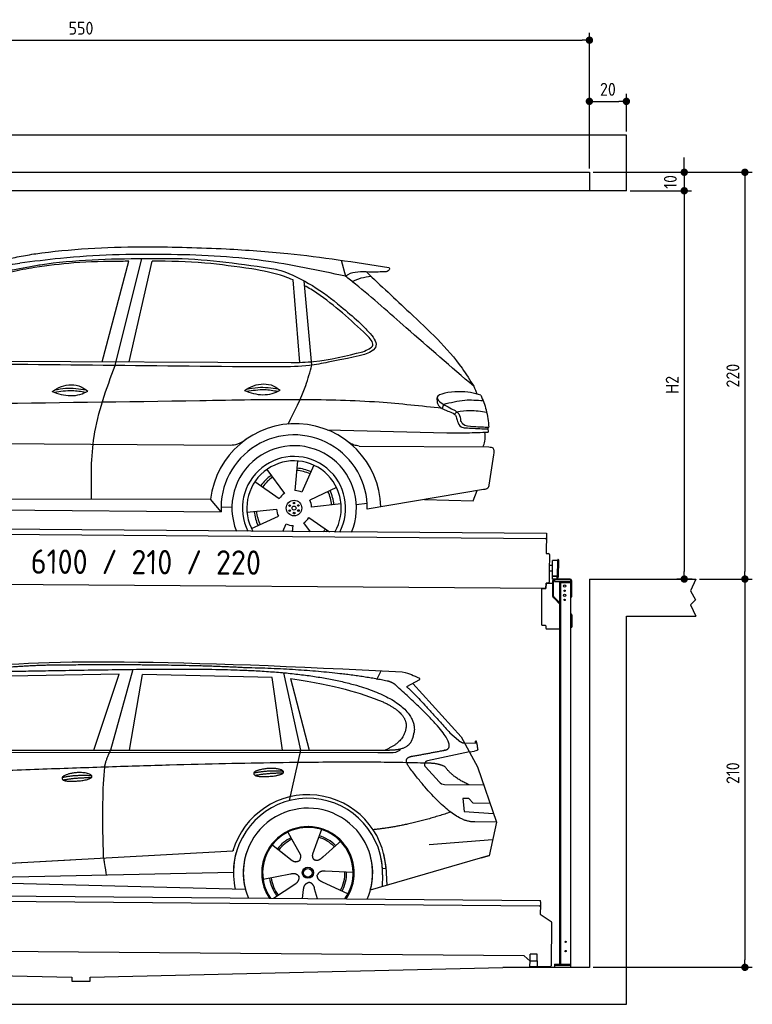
# Model space of a CAD drawing. Header units: millimetres. Extents: x -404 to 6581, y 0 to 5325.
# Tile 2 of 2: x 2618 to 6581, y 0 to 5325. Entities that reach past the tile are written whole.
import ezdxf

# ---------------------------------------------------------------- set-up
doc = ezdxf.new("R2010")
doc.units = ezdxf.units.MM
doc.layers.add('4', color=3, linetype='Continuous')
for name, color, linetype, lineweight in [('car', 10, 'Continuous', 25), ('Freiraum', 7, 'Continuous', 25), ('Gebäude', 7, 'Continuous', 25), ('Logo', 7, 'Continuous', 25), ('Plattform', 7, 'Continuous', 25), ('Ständer vorne', 7, 'Continuous', 25)]:
    doc.layers.add(name, color=color, linetype=linetype, lineweight=lineweight)
doc.styles.get("Standard").update_dxf_attribs({"font": 'ISOCP.SHX'})
doc.dimstyles.new('GEN-ISO', dxfattribs={"dimscale": 20, "dimtxt": 3.5, "dimasz": 2, "dimexe": 2, "dimexo": 1, "dimgap": 1.5, "dimtad": 1, "dimdec": 1, "dimlfac": 0.1, "dimdsep": 46, "dimtxsty": 'STANDARD', "dimblk": 'PUNKT', "dimcen": 2, "dimclrd": 256, "dimclre": 256, "dimclrt": 2, "dimadec": 0, "dimazin": 0, "dimtp": 0.1, "dimtm": 0.1, "dimtfac": 0.71, "dimtdec": 1, "dimtmove": 2, "dimatfit": 3, "dimldrblk": 'PUNKT', "dimfxl": 2, "dimtolj": 1, "dimarcsym": 0})

# ---------------------------------------------------------------- blocks, each defined once
blk = doc.blocks.new('PUNKT')
at = {"layer": '4', "color": 0, "linetype": 'ByBlock'}
blk.add_line((-0.5, 0), (-1, 0), dxfattribs=at)
at = {"layer": '4', "color": 0, "linetype": 'ByBlock', "const_width": 0.5}
blk.add_lwpolyline([(-0.25, 0, 1), (0.25, 0, 1)], format="xyb", close=True, dxfattribs=at)
blk = doc.blocks.new('*D163')
at = {"layer": '4', "lineweight": -2, "transparency": 16777216}
for p, q in [((5720, 4500), (6581, 4500)), ((6541, 4460), (6541, 2340)), ((6295.4, 2300), (6581, 2300))]:
    blk.add_line(p, q, dxfattribs=at)
at = {"layer": 'Defpoints', "color": 0, "transparency": 16777216}
for p in [(5700, 4500), (6275.4, 2300), (6541, 2300)]:
    blk.add_point(p, dxfattribs=at)
at = {"layer": '4', "lineweight": -2, "transparency": 16777216, "xscale": 40, "yscale": 40, "zscale": 40}
for p, rotation in [((6541, 4500), 90), ((6541, 2300), 270)]:
    blk.add_blockref('PUNKT', p, dxfattribs=dict(at, rotation=rotation))
at = {"layer": '4', "color": 2, "transparency": 16777216, "insert": (6476, 3400), "char_height": 70, "attachment_point": 5, "rotation": 90}
blk.add_mtext('220', dxfattribs=at)
blk = doc.blocks.new('*D164')
at = {"layer": '4', "lineweight": -2, "transparency": 16777216}
for p, q in [((6295.4, 2300), (6581, 2300)), ((6541, 2260), (6541, 240)), ((5720, 200), (6581, 200))]:
    blk.add_line(p, q, dxfattribs=at)
at = {"layer": 'Defpoints', "color": 0, "transparency": 16777216}
for p in [(6275.4, 2300), (5700, 200), (6541, 200)]:
    blk.add_point(p, dxfattribs=at)
at = {"layer": '4', "lineweight": -2, "transparency": 16777216, "xscale": 40, "yscale": 40, "zscale": 40}
for p, rotation in [((6541, 2300), 90), ((6541, 200), 270)]:
    blk.add_blockref('PUNKT', p, dxfattribs=dict(at, rotation=rotation))
at = {"layer": '4', "color": 2, "transparency": 16777216, "insert": (6476, 1250), "char_height": 70, "attachment_point": 5, "rotation": 90}
blk.add_mtext('210', dxfattribs=at)
blk = doc.blocks.new('*D165')
at = {"layer": '4', "lineweight": -2, "transparency": 16777216}
for p, q in [((5920, 4400), (6252.9, 4400)), ((6212.9, 4360), (6212.9, 2340)), ((6255.4, 2300), (6172.9, 2300))]:
    blk.add_line(p, q, dxfattribs=at)
at = {"layer": 'Defpoints', "color": 0, "transparency": 16777216}
for p in [(5900, 4400), (6212.9, 2300), (6275.4, 2300)]:
    blk.add_point(p, dxfattribs=at)
at = {"layer": '4', "lineweight": -2, "transparency": 16777216, "xscale": 40, "yscale": 40, "zscale": 40}
for p, rotation in [((6212.9, 4400), 90), ((6212.9, 2300), 270)]:
    blk.add_blockref('PUNKT', p, dxfattribs=dict(at, rotation=rotation))
at = {"layer": '4', "color": 2, "transparency": 16777216, "insert": (6147.9, 3350), "char_height": 70, "attachment_point": 5, "rotation": 90}
blk.add_mtext('H2', dxfattribs=at)
blk = doc.blocks.new('*D166')
at = {"layer": '4', "lineweight": -2, "transparency": 16777216}
for p, q in [((200, 4520), (200, 5254.2)), ((5700, 4520), (5700, 5254.2)), ((240, 5214.2), (5660, 5214.2))]:
    blk.add_line(p, q, dxfattribs=at)
at = {"layer": 'Defpoints', "color": 0, "transparency": 16777216}
for p in [(5700, 5214.2), (200, 4500), (5700, 4500)]:
    blk.add_point(p, dxfattribs=at)
at = {"layer": '4', "lineweight": -2, "transparency": 16777216, "xscale": 40, "yscale": 40, "zscale": 40, "rotation": 180}
blk.add_blockref('PUNKT', (200, 5214.2), dxfattribs=at)
at = {"layer": '4', "lineweight": -2, "transparency": 16777216, "xscale": 40, "yscale": 40, "zscale": 40}
blk.add_blockref('PUNKT', (5700, 5214.2), dxfattribs=at)
at = {"layer": '4', "color": 2, "transparency": 16777216, "insert": (2950, 5279.2), "char_height": 70, "attachment_point": 5}
blk.add_mtext('550', dxfattribs=at)
blk = doc.blocks.new('*D167')
at = {"layer": '4', "lineweight": -2, "transparency": 16777216}
for p, q in [((6212.9, 4540), (6212.9, 4580)), ((5720, 4500), (6252.9, 4500)), ((6212.9, 4500), (6212.9, 4400)), ((5920, 4400), (6252.9, 4400)), ((6212.9, 4360), (6212.9, 4320))]:
    blk.add_line(p, q, dxfattribs=at)
at = {"layer": 'Defpoints', "color": 0, "transparency": 16777216}
for p in [(5700, 4500), (5900, 4400), (6212.9, 4400)]:
    blk.add_point(p, dxfattribs=at)
at = {"layer": '4', "lineweight": -2, "transparency": 16777216, "xscale": 40, "yscale": 40, "zscale": 40}
for p, rotation in [((6212.9, 4500), 270), ((6212.9, 4400), 90)]:
    blk.add_blockref('PUNKT', p, dxfattribs=dict(at, rotation=rotation))
at = {"layer": '4', "color": 2, "transparency": 16777216, "insert": (6137.8, 4447.9), "char_height": 70, "attachment_point": 5, "rotation": 90}
blk.add_mtext('10', dxfattribs=at)
blk = doc.blocks.new('*D171')
at = {"layer": '4', "lineweight": -2, "transparency": 16777216}
for p, q in [((5700, 4520), (5700, 4923.5)), ((5900, 4720.8), (5900, 4923.5)), ((5740, 4883.5), (5860, 4883.5))]:
    blk.add_line(p, q, dxfattribs=at)
at = {"layer": 'Defpoints', "color": 0, "transparency": 16777216}
for p in [(5900, 4883.5), (5900, 4700.8), (5700, 4500)]:
    blk.add_point(p, dxfattribs=at)
at = {"layer": '4', "lineweight": -2, "transparency": 16777216, "xscale": 40, "yscale": 40, "zscale": 40, "rotation": 180}
blk.add_blockref('PUNKT', (5700, 4883.5), dxfattribs=at)
at = {"layer": '4', "lineweight": -2, "transparency": 16777216, "xscale": 40, "yscale": 40, "zscale": 40}
blk.add_blockref('PUNKT', (5900, 4883.5), dxfattribs=at)
at = {"layer": '4', "color": 2, "transparency": 16777216, "insert": (5800, 4948.5), "char_height": 70, "attachment_point": 5}
blk.add_mtext('20', dxfattribs=at)
blk = doc.blocks.new('UG Plattfrom Gl550')
at = {"layer": 'Plattform'}
for p, q in [((915.2, 1662.1), (5852, 1619)), ((5846.7, 1589.1), (919.9, 1632.1)), ((5851.9, 1613), (5851.8, 1594)), ((5851.9, 1613), (5852, 1619)), ((5851.8, 1594), (5851.3, 1546.6)), ((5851.3, 1546.6), (5909.8, 1507)), ((5912, 1502.8), (5909.9, 1266.5)), ((5763.9, 1319.8), (1038.3, 1361)), ((5795.6, 1292.1), (5763.9, 1319.8)), ((5795.4, 1263.5), (5795.6, 1293.5)), ((5795.6, 1293.5), (5835.6, 1293.2)), ((5796.6, 1293.5), (5797, 1329.5)), ((5834.9, 1329.2), (5797, 1329.5)), ((5834.6, 1293.2), (5834.9, 1329.2)), ((5835.4, 1263.2), (5835.6, 1293.2)), ((5795.4, 1263.5), (5835.4, 1263.2)), ((5904.9, 1261.6), (5831.7, 1262.2))]:
    blk.add_line(p, q, dxfattribs=at)
for centre, radius, start, end in [((5846.8, 1594.1), 5, 269.5, 359.5), ((5907, 1502.9), 5, 359.5, 55.9134), ((5842.7, 1302.1), 12, 227.6897, 228.0904), ((5831.8, 1267.2), 5, 232.6301, 269.5), ((5904.9, 1266.6), 5, 269.5, 359.5)]:
    blk.add_arc(centre, radius, start, end, dxfattribs=at)
blk = doc.blocks.new('Palette EG Gl550')
at = {"layer": 'Plattform'}
for p, q in [((846.4, 3645.4), (5884.2, 3606.3)), ((5879, 3576.4), (851.1, 3615.3)), ((5884.2, 3606.3), (5883.4, 3496.3)), ((5883.4, 3496.3), (5895.4, 3496.2)), ((5900.3, 3491.2), (5899.6, 3401.2)), ((5944.4, 3368.9), (5945.2, 3462.9)), ((5949.2, 3462.8), (5948.4, 3368.8)), ((5918, 3431.1), (5901, 3431.3)), ((5916.5, 3373.9), (5917.1, 3458.2)), ((5899.6, 3401.2), (5899.2, 3341.2)), ((5916.7, 3401.1), (5899.6, 3401.2)), ((5929.8, 3373.4), (5917.8, 3373.3)), ((5942.8, 3373.3), (5917.8, 3373.3)), ((5917.8, 3358.3), (5917.8, 3373.3)), ((5917.8, 3358.3), (5917.8, 3373.3)), ((5917.8, 3358.3), (5942.8, 3358.3)), ((5942.8, 3358.3), (5917.8, 3358.3)), ((5942.8, 3358.3), (5942.8, 3373.3)), ((5942.8, 3358.3), (5942.8, 3373.3)), ((5881.9, 3306.3), (758.5, 3346)), ((5882.1, 3336.3), (5881.9, 3306.3)), ((5882.1, 3336.3), (5894.1, 3336.2)), ((5894.1, 3336.2), (5882.1, 3336.3))]:
    blk.add_line(p, q, dxfattribs=at)
for centre, radius, start, end in [((5879, 3581.4), 5, 268.5823, 358.5607), ((5895.3, 3491.2), 5, 359.556, 89.556), ((5947.2, 3462.8), 2, 359.3444, 179.3444), ((5917.5, 3458.2), 0.4, 91.7323, 179.3444), ((5928.6, 3131.9), 326.8, 87.1739, 91.9438), ((5944.7, 3458.8), 0.4, 266.9623, 359.3444), ((5916.9, 3373.9), 0.4, 179.3444, 266.9565), ((5936.6, 4257.7), 884.4, 268.7196, 270.4008), ((5908.7, 4461.7), 1088.9, 271.795, 271.861), ((5944.1, 3372.9), 0.4, 359.556, 91.938), ((5946.4, 3368.8), 2, 179.3444, 359.3444), ((5894.2, 3341.2), 5, 269.556, 359.556)]:
    blk.add_arc(centre, radius, start, end, dxfattribs=at)
blk = doc.blocks.new('Car_173')
at = {"layer": 'car'}
for p, q in [((3435.4, 4568.4), (3574.6, 5113.1)), ((3505.6, 4548.8), (3645.1, 5129.1)), ((3581.3, 4569.2), (3700.2, 5115.1)), ((4722.1, 5130.8), (4746.8, 5043.8)), ((4503.8, 4575.8), (4463.7, 5021.4)), ((4570.1, 4561.5), (4523.6, 5017.2)), ((2404.5, 4562.7), (4458.1, 4574)), ((5284.5, 4356.6), (5276.8, 4334.6)), ((5355.8, 4317), (5343.7, 4304.2)), ((4656.8, 4212.3), (5304, 4203)), ((2126.3, 4118.2), (4132.9, 4124.5)), ((4830.2, 4126.7), (5532.2, 4128.9)), ((5556.8, 4086), (5533.8, 3922.4)), ((4332.6, 3995.2), (4428.1, 3866.4)), ((4497.4, 4042.4), (4485.4, 3882.6)), ((4586.8, 4020.1), (4523.1, 3873.1)), ((4268.6, 3928.9), (4401, 3838.5)), ((4710.2, 3901), (4565.7, 3831.5)), ((5505.8, 3898.3), (4877.6, 3785.8)), ((5449.1, 3836.2), (5470.7, 3892)), ((5185.9, 3841), (5449.1, 3836.2)), ((2219.1, 3816.4), (4029.1, 3830.6)), ((4087.2, 3763.8), (4029.1, 3830.6)), ((4086.4, 3790), (4145.4, 3788.7)), ((4735.6, 3812.5), (4576.3, 3794.2)), ((4818, 3809.6), (4876.4, 3818.9)), ((2156.4, 3762), (4087.2, 3763.8)), ((4227.1, 3762.5), (4386.4, 3780.8)), ((4252.5, 3673.9), (4397, 3743.4)), ((4673.9, 3659.9), (4561.7, 3736.4)), ((4421.3, 3659.5), (4439.6, 3701.9)), ((4474.8, 3659.6), (4477.3, 3692.4)), ((4570.8, 3659.7), (4534.6, 3708.6))]:
    blk.add_line(p, q, dxfattribs=at)
for centre, radius in [((4481.4, 3787.5), 41.9), ((4457.4, 3800.4), 4.46), ((4481.4, 3787.5), 10.7), ((4480.6, 3814.7), 4.46), ((4504.5, 3801.7), 4.46), ((4458.2, 3773.3), 4.46), ((4482.1, 3760.3), 4.46), ((4505.3, 3774.5), 4.46)]:
    blk.add_circle(centre, radius, dxfattribs=at)
for centre, radius, start, end in [((4489, 3781.3), 462.5, 2.1852, 173.8782), ((4482, 3787.9), 395.6, 359.6869, 183.4999), ((4482, 3787.9), 336.7, 337.6776, 202.4775), ((4481.4, 3787.5), 279.1, 332.8088, 207.3462), ((4481.4, 3787.5), 255.4, 330.0358, 210.1193), ((4481.4, 3787.5), 216.3, 65.4485, 86.5251), ((4481.4, 3787.5), 216.3, 125.4485, 146.5251), ((4481.4, 3787.5), 204, 125.3726, 146.5671), ((4481.4, 3787.5), 204, 65.3726, 86.5671), ((4481.4, 3787.5), 95.2, 124.034, 147.5844), ((4481.4, 3787.5), 95.2, 64.034, 87.5844), ((4481.4, 3787.5), 204, 5.3726, 26.5671), ((4481.4, 3787.5), 216.3, 5.4485, 26.5251), ((4481.4, 3787.5), 95.2, 4.034, 27.5844), ((4481.3, 3787.5), 216.3, 185.4485, 206.5251), ((4481.4, 3787.5), 204, 185.3726, 206.5671), ((4481.3, 3787.5), 95.2, 184.034, 207.5844), ((4481.3, 3787.5), 95.2, 304.034, 327.5844), ((4481.3, 3787.5), 95.2, 244.034, 267.5844), ((4481.4, 3787.5), 204, 321.2555, 326.5671), ((4481.3, 3787.5), 216.3, 323.8482, 326.5251)]:
    blk.add_arc(centre, radius, start, end, dxfattribs=at)
for points, knots in [([(3059.8, 5147.6), (3074.5, 5149.8), (3278.3, 5179.2), (3626.2, 5199.3), (3958.5, 5190.1), (4099.7, 5186.2)], [0, 0, 0, 0, 44.363443, 617.827051, 1041.677324, 1041.677324, 1041.677324, 1041.677324]), ([(4099.7, 5186.2), (4211.1, 5180), (4506.1, 5163.7), (4798.4, 5120.7), (4980.3, 5094)], [0, 0, 0, 0, 334.596694, 885.796742, 885.796742, 885.796742, 885.796742]), ([(2885.8, 5110), (2913.8, 5117.1), (2971.4, 5131.6), (3029.8, 5142.2), (3059.8, 5147.6)], [0, 0, 0, 0, 86.602296, 178.13615, 178.13615, 178.13615, 178.13615]), ([(4746.8, 5043.8), (4598.7, 5074.3), (4276.7, 5140.7), (3758.1, 5158), (3317.8, 5143.6), (3057.6, 5106.7), (2984.6, 5096.3)], [0, 0, 0, 0, 452.969864, 984.660554, 1551.463157, 1772.575196, 1772.575196, 1772.575196, 1772.575196]), ([(3574.6, 5113.1), (3561.1, 5112.9), (3461.7, 5110.8), (3291, 5107.4), (3135.3, 5084.7), (3064.6, 5074.4)], [666.326512, 666.326512, 666.326512, 666.326512, 706.624571, 964.215873, 1178.205668, 1178.205668, 1178.205668, 1178.205668]), ([(3080.9, 5087.5), (3085.8, 5088.3), (3276, 5119.3), (3524.3, 5128), (3766.4, 5131), (3820.9, 5131.6)], [0, 0, 0, 0, 14.958905, 578.066478, 741.647169, 741.647169, 741.647169, 741.647169]), ([(4239.2, 5078.7), (4154.7, 5089.9), (3975.7, 5113.6), (3795.4, 5116), (3700.2, 5115.1)], [0, 0, 0, 0, 255.50817, 540.950796, 540.950796, 540.950796, 540.950796]), ([(3820.9, 5131.6), (3823.8, 5131.6), (4007.4, 5128.5), (4189.8, 5103.8), (4369.2, 5079.4)], [0, 0, 0, 0, 8.707457, 550.797583, 550.797583, 550.797583, 550.797583]), ([(2335.1, 4548.9), (2363.6, 4595.1), (2433.8, 4708.6), (2580.9, 4866), (2792.1, 5034.6), (2977.4, 5068.5), (3080.9, 5087.5)], [0, 0, 0, 0, 162.281083, 399.433399, 644.903205, 954.973623, 954.973623, 954.973623, 954.973623]), ([(3064.6, 5074.4), (3022.6, 5066.6), (2924.3, 5048.3), (2772.4, 4994.1), (2627.3, 4883.7), (2516.8, 4766.7), (2449.8, 4690.3), (2424.8, 4661.8)], [0, 0, 0, 0, 128.205286, 300.044117, 477.787268, 668.958491, 782.608096, 782.608096, 782.608096, 782.608096]), ([(2796.3, 5047.1), (2824.9, 5058.1), (2885.7, 5081.7), (2950.3, 5091.3), (2984.6, 5096.3)], [0, 0, 0, 0, 91.476949, 195.154815, 195.154815, 195.154815, 195.154815]), ([(4463.7, 5021.4), (4448.6, 5027.9), (4376.4, 5055.7), (4299.7, 5068.6), (4239.2, 5078.7)], [496.692868, 496.692868, 496.692868, 496.692868, 546.059875, 728.869941, 728.869941, 728.869941, 728.869941]), ([(4369.2, 5079.4), (4378.3, 5076.8), (4509, 5039.1), (4661.1, 4935.8), (4788.6, 4826.5), (4820.2, 4799.4)], [0, 0, 0, 0, 28.300877, 407.953602, 533.273686, 533.273686, 533.273686, 533.273686]), ([(4953.6, 5069.6), (4927.1, 5068.7), (4863.1, 5066.6), (4787, 5071.4), (4751.2, 5046.8), (4746.8, 5043.8)], [0, 0, 0, 0, 80.522652, 194.664465, 210.337598, 210.337598, 210.337598, 210.337598]), ([(4860.4, 5068.3), (4938.7, 4995.8), (5117.9, 4829.9), (5330.8, 4637.6), (5426.1, 4488.6), (5446.9, 4456)], [0, 0, 0, 0, 320.576675, 734.270248, 850.262502, 850.262502, 850.262502, 850.262502]), ([(4980.3, 5094), (4982, 5092.4), (4987.7, 5087.2), (4976.2, 5069.3), (4962.3, 5069.5), (4953.6, 5069.6)], [0, 0, 0, 0, 6.503563, 21.332115, 46.748977, 46.748977, 46.748977, 46.748977]), ([(5446.9, 4456), (5323.6, 4559.5), (5107.7, 4740.6), (4879, 4942.2), (4765, 5029.8), (4746.8, 5043.8)], [0, 0, 0, 0, 483.056147, 845.367922, 914.230443, 914.230443, 914.230443, 914.230443]), ([(4783.5, 5015.6), (4799.5, 5023.2), (4831.6, 5038.5), (4866.9, 5043.3), (4884.6, 5045.7)], [0, 0, 0, 0, 52.794285, 106.128892, 106.128892, 106.128892, 106.128892]), ([(4863.6, 4729.1), (4777.2, 4807.8), (4671.7, 4903.9), (4549.1, 4978.4), (4526.3, 4990.9)], [0, 0, 0, 0, 349.622047, 427.224064, 427.224064, 427.224064, 427.224064]), ([(4820.2, 4799.4), (4835, 4785.2), (4870.8, 4750.7), (4973.1, 4636.1), (4765.7, 4601.7), (4681.3, 4583), (4658.5, 4578)], [0, 0, 0, 0, 64.508303, 155.959603, 359.557587, 434.696523, 434.696523, 434.696523, 434.696523]), ([(4844.3, 4636.9), (4869.6, 4647.3), (4920.6, 4668.3), (4882.7, 4708.7), (4863.6, 4729.1)], [0, 0, 0, 0, 64.897781, 131.027998, 131.027998, 131.027998, 131.027998]), ([(4458.1, 4574), (4498.7, 4575.5), (4629.6, 4580.4), (4756.6, 4613.8), (4844.3, 4636.9)], [0, 0, 0, 0, 121.545303, 392.179354, 392.179354, 392.179354, 392.179354]), ([(3385.4, 3825.6), (3382.8, 3939.4), (3377, 4187.6), (3460.4, 4421.9), (3505.6, 4548.8)], [0, 0, 0, 0, 338.772014, 738.643609, 738.643609, 738.643609, 738.643609]), ([(4658.5, 4578), (4624.8, 4571.1), (4537.4, 4553.3), (4382.8, 4548.9), (4263.1, 4548.8), (4198.1, 4548.7)], [0, 0, 0, 0, 103.03135, 267.243941, 462.405232, 462.405232, 462.405232, 462.405232]), ([(4445, 4241.7), (4479, 4310.2), (4530.2, 4413.4), (4560.1, 4524.3), (4570.1, 4561.5)], [0, 0, 0, 0, 228.776239, 344.156953, 344.156953, 344.156953, 344.156953]), ([(3166.4, 4405.3), (3182.4, 4415.2), (3228.5, 4443.5), (3306.9, 4447), (3348, 4417.5), (3360, 4408.9)], [0, 0, 0, 0, 56.386158, 162.852709, 206.792536, 206.792536, 206.792536, 206.792536]), ([(3180, 4413.6), (3199.5, 4417.5), (3255.9, 4428.1), (3313.2, 4420.8), (3350.6, 4415.6)], [7.57653, 7.57653, 7.57653, 7.57653, 52.544532, 137.659237, 137.659237, 137.659237, 137.659237]), ([(4206.3, 4420.7), (4222.3, 4430.5), (4268.4, 4458.9), (4346.9, 4462.3), (4387.9, 4432.8), (4399.9, 4424.2)], [0, 0, 0, 0, 56.386158, 162.852709, 206.792536, 206.792536, 206.792536, 206.792536]), ([(4206.3, 4420.7), (4222.3, 4414.8), (4270.5, 4397.8), (4341.3, 4395.6), (4386, 4417.4), (4399.9, 4424.2)], [5.208578, 5.208578, 5.208578, 5.208578, 44.198582, 121.455021, 156.55166, 156.55166, 156.55166, 156.55166]), ([(4218, 4416.5), (4250.4, 4421.9), (4307, 4431.4), (4363.4, 4422.5), (4387.6, 4418.2)], [0, 0, 0, 0, 73.878693, 129.282646, 129.282646, 129.282646, 129.282646]), ([(4219.9, 4428.9), (4239.4, 4432.9), (4295.8, 4443.4), (4353.1, 4436.2), (4390.6, 4430.9)], [7.57653, 7.57653, 7.57653, 7.57653, 52.544532, 137.659237, 137.659237, 137.659237, 137.659237]), ([(5485.4, 4408.8), (5449.4, 4418.1), (5378.5, 4436.4), (5192, 4401.3), (5295, 4349.5), (5347.1, 4323.4)], [0, 0, 0, 0, 123.107987, 242.156921, 363.520645, 363.520645, 363.520645, 363.520645]), ([(5276.8, 4334.6), (5163.4, 4345.9), (4910.9, 4371.1), (4473.2, 4377.1), (3340.6, 4344), (2347.3, 4325.7), (1537.6, 4310.8)], [0, 0, 0, 0, 341.879851, 760.963773, 1312.001547, 3741.308129, 3741.308129, 3741.308129, 3741.308129]), ([(3166.4, 4405.3), (3182.4, 4399.4), (3230.6, 4382.4), (3301.4, 4380.3), (3346.1, 4402.1), (3360, 4408.9)], [5.208578, 5.208578, 5.208578, 5.208578, 44.198582, 121.455021, 156.55166, 156.55166, 156.55166, 156.55166]), ([(3178.1, 4401.2), (3210.5, 4406.6), (3267.1, 4416), (3323.5, 4407.2), (3347.6, 4402.9)], [0, 0, 0, 0, 73.878693, 129.282646, 129.282646, 129.282646, 129.282646]), ([(5284.5, 4356.6), (5322.4, 4367), (5392.3, 4386.2), (5464.6, 4381.1), (5497.7, 4378.8)], [0, 0, 0, 0, 116.874908, 215.743745, 215.743745, 215.743745, 215.743745]), ([(5485.4, 4408.8), (5496.4, 4382.4), (5519.6, 4326.6), (5527, 4266.5), (5530.8, 4235)], [0, 0, 0, 0, 85.533017, 180.427109, 180.427109, 180.427109, 180.427109]), ([(5249.1, 4365.5), (5251.4, 4360.4), (5260.9, 4339.5), (5295.5, 4326.6), (5320.8, 4315.4), (5330.6, 4311)], [0, 0, 0, 0, 16.389871, 67.796127, 100.528992, 100.528992, 100.528992, 100.528992]), ([(5347.1, 4323.4), (5354.5, 4318.1), (5373.1, 4304.8), (5375.9, 4281.5), (5377.5, 4267.5)], [0, 0, 0, 0, 26.318616, 66.284673, 66.284673, 66.284673, 66.284673]), ([(5355.8, 4317), (5379.7, 4320.9), (5433.6, 4329.7), (5487.7, 4321.3), (5517.9, 4316.5)], [0, 0, 0, 0, 72.240439, 162.98683, 162.98683, 162.98683, 162.98683]), ([(5330.6, 4311), (5337.7, 4307.8), (5352.6, 4301.3), (5354.9, 4285), (5356.1, 4276.6)], [0, 0, 0, 0, 21.842303, 45.682515, 45.682515, 45.682515, 45.682515]), ([(5356.1, 4276.6), (5357.5, 4272.9), (5362.8, 4258.2), (5374.1, 4232.9), (5395.1, 4231.3), (5403.5, 4230.6)], [0, 0, 0, 0, 11.944086, 47.503692, 71.615823, 71.615823, 71.615823, 71.615823]), ([(5377.5, 4267.5), (5380.6, 4262.8), (5395.4, 4239.8), (5457.8, 4238.7), (5504.5, 4236.3), (5530.8, 4235)], [0, 0, 0, 0, 16.485849, 80.052138, 161.961551, 161.961551, 161.961551, 161.961551]), ([(5304, 4203), (5339.6, 4203.1), (5414.2, 4203.2), (5488.6, 4207.3), (5527.6, 4209.5)], [0, 0, 0, 0, 106.769841, 223.734473, 223.734473, 223.734473, 223.734473]), ([(5403.5, 4230.6), (5433.3, 4229.3), (5473.8, 4227.6), (5514.4, 4226.5), (5525.3, 4226.2)], [0, 0, 0, 0, 89.235627, 121.835134, 121.835134, 121.835134, 121.835134]), ([(5500, 4128.8), (5504, 4138.8), (5514.3, 4164.3), (5511.5, 4191.8), (5509.7, 4208.5)], [0, 0, 0, 0, 32.021295, 81.392264, 81.392264, 81.392264, 81.392264]), ([(4132.9, 4124.5), (4146.8, 4126), (4178.4, 4129.3), (4204.7, 4147.1), (4219.5, 4157.1)], [0, 0, 0, 0, 41.31295, 93.783848, 93.783848, 93.783848, 93.783848]), ([(4830.2, 4126.7), (4820.4, 4127.8), (4796.8, 4130.4), (4777.1, 4144), (4765.6, 4151.9)], [0, 0, 0, 0, 29.123879, 70.238093, 70.238093, 70.238093, 70.238093]), ([(5532.2, 4128.9), (5540.2, 4128.2), (5562.4, 4126.2), (5559, 4101.7), (5556.8, 4086)], [0, 0, 0, 0, 21.151799, 59.232385, 59.232385, 59.232385, 59.232385]), ([(5533.8, 3922.4), (5532.6, 3916.1), (5529.7, 3901.6), (5514.5, 3899.5), (5505.8, 3898.3)], [0, 0, 0, 0, 17.391955, 40.853649, 40.853649, 40.853649, 40.853649])]:
    blk.add_open_spline(points, degree=3, knots=knots, dxfattribs=at)
for points in [[(4198.1, 4548.7), (3577.1, 4548.8), (2956.1, 4548.9), (2335.1, 4548.9)], [(5446.9, 4456), (5453.2, 4442), (5459.4, 4427.9), (5465.5, 4413.9)], [(5248.3, 4390.7), (5248.6, 4382.3), (5248.9, 4373.9), (5249.1, 4365.5)], [(5523.8, 4235.3), (5525.3, 4226.8), (5526.5, 4218.2), (5527.6, 4209.5)]]:
    blk.add_open_spline(points, degree=3, dxfattribs=at)
blk = doc.blocks.new('Car_147')
at = {"layer": 'car'}
for p, q in [((3573.2, 2844.1), (2979.4, 2832.2)), ((3437.2, 2432.9), (3573.2, 2844.1)), ((3646.6, 2869.8), (3527.3, 2432.9)), ((3628.9, 2433), (3699.7, 2842.2)), ((4401.3, 2825.9), (3699.7, 2842.2)), ((4457.3, 2433.4), (4401.3, 2825.9)), ((4461.6, 2851.7), (4554.5, 2433.5)), ((4966.6, 2814.3), (4990.9, 2861.6)), ((4500.9, 2820.7), (4600.4, 2433.5)), ((5198.1, 2813.6), (5127.7, 2775.1)), ((5161.1, 2793.4), (5422.8, 2505)), ((5362.7, 2526.7), (5408, 2486.4)), ((5422.8, 2505), (5512, 2342)), ((5440.4, 2472.9), (5500.6, 2470.2)), ((2330, 2423.4), (4973.3, 2420.2)), ((2377, 2432.3), (5028.9, 2433.7)), ((4554.5, 2433.5), (4493.6, 2159.8)), ((4973.3, 2420.2), (5056.2, 2420.9)), ((5467.4, 2423.5), (5240.6, 2375.7)), ((5467.4, 2423.5), (5495.1, 2427.3)), ((5229.9, 2342.7), (5304.2, 2260.8)), ((5512, 2342), (5613.6, 2043.5)), ((5333.3, 2247.7), (5545, 2244.9)), ((5465.1, 2171.6), (5432.5, 2171.9)), ((5432.5, 2171.9), (5438.7, 2100.3)), ((5488.7, 2145.6), (5465.1, 2171.6)), ((5579.1, 2144.7), (5488.7, 2145.6)), ((5438.7, 2100.3), (5597.7, 2090.3)), ((5613.6, 2043.5), (5496.7, 2045)), ((5613.6, 2043.5), (5574.1, 1861.9)), ((4486, 1989.6), (4515, 1937.2)), ((4668.2, 2003.3), (4642.7, 1934.6)), ((4398.1, 1923.9), (4508.8, 1836.2)), ((4513.7, 1939.5), (4515, 1937.2)), ((4515, 1937.2), (4551.6, 1870.9)), ((4642.7, 1934.6), (4618.8, 1870)), ((4762, 1932.2), (4674.4, 1854.9)), ((4769.8, 1940.6), (4762, 1932.2)), ((5249.9, 1922.5), (5593.3, 1950.2)), ((2286.4, 1784.1), (4156.4, 1886.2)), ((4156.4, 1886.2), (4188.9, 1888)), ((4448.3, 1884), (4499.5, 1843.4)), ((2286.4, 1784.1), (3310.5, 1840)), ((5569.4, 1860.5), (4931.6, 1674.9)), ((5574.1, 1861.9), (5530.2, 1849.1)), ((2305.7, 1732), (4191.6, 1773.3)), ((4351.7, 1734.8), (4500.3, 1763.7)), ((4839.2, 1771.5), (4687.9, 1777.8)), ((4997.8, 1758.7), (4996.2, 1693.7)), ((5016.6, 1792.3), (4997.4, 1791.2)), ((5016, 1804.3), (5021.6, 1701.1)), ((2207.3, 1734.5), (4255.8, 1681.1)), ((4407.9, 1631.6), (4523.1, 1708.2)), ((4810.9, 1655.5), (4673.7, 1719.5)), ((4565, 1630.3), (4570.9, 1678.6)), ((4645.7, 1629.6), (4630.8, 1683.1))]:
    blk.add_line(p, q, dxfattribs=at)
for radius in [30.1, 23.6]:
    blk.add_circle((4594.2, 1769.8), radius, dxfattribs=at)
for centre, radius, start, end in [((5244.7, 2356.1), 20, 101.911, 222.2225), ((5333.8, 2287.7), 40, 222.2225, 269.2614), ((4594.6, 1769.2), 422.7, 3.1257, 163.6879), ((4594.6, 1769.2), 403.4, 3.1257, 179.4216), ((4594.6, 1769.2), 350, 344.3697, 194.5808), ((4594.6, 1769.2), 250, 325.66, 212.9259), ((4594.6, 1769.2), 250, 325.66, 212.9259), ((4594.2, 1769.8), 245, 41.4393, 188.2101), ((4594.6, 1769.2), 250, 40.5532, 137.1602), ((4594.2, 1769.8), 209.6, 115.7372, 141.8665), ((4594.2, 1769.8), 200.6, 115.5904, 141.8784), ((4594.2, 1769.8), 200.6, 44.5019, 73.0215), ((4594.2, 1769.8), 209.6, 44.3713, 72.8747), ((4594.2, 1769.8), 245, 0.4019, 44.2101), ((4594.6, 1769.2), 422.7, 163.4862, 163.6879), ((4594.6, 1769.2), 403.4, 162.7346, 179.4216), ((4594.6, 1769.2), 350, 160.1996, 194.5808), ((4594.6, 1769.2), 250, 152.2768, 213.34), ((4594.2, 1769.8), 245, 151.8272, 188.2101), ((4594.6, 1769.2), 350, 344.3697, 17.4023), ((4594.6, 1769.2), 403.4, 3.1257, 14.8673), ((4594.6, 1769.2), 422.7, 3.1257, 14.1157), ((4594.6, 1769.2), 403.4, 172.558, 192.5899), ((4594.6, 1769.2), 350, 171.6006, 202.9387), ((4594.6, 1769.2), 250, 168.6947, 213.34), ((4594.2, 1769.8), 245, 168.6088, 214.2758), ((4594.2, 1769.8), 200.6, 331.5904, 1.0215), ((4594.2, 1769.8), 209.6, 331.7372, 0.8747), ((4594.2, 1769.8), 245, 324.7242, 8.993), ((4594.6, 1769.2), 250, 325.66, 8.9072), ((4594.6, 1769.2), 350, 336.0613, 6.0012), ((4594.6, 1769.2), 403.4, 358.5068, 5.0439), ((4594.6, 1769.2), 422.7, 3.1257, 3.2156), ((4594.2, 1769.8), 209.6, 187.7372, 216.8747), ((4594.2, 1769.8), 200.6, 187.5904, 217.0215)]:
    blk.add_arc(centre, radius, start, end, dxfattribs=at)
for points, degree in [([(2759.9, 2870.7), (3047.5, 2932.3), (3932.5, 2919.1), (5104.5, 2855.8)], 3), ([(3290.6, 2893.1), (3047.7, 2893), (2818.3, 2865.2)], 2), ([(4254.7, 2878.5), (3906.5, 2897.9), (3290.6, 2893.1)], 2), ([(5029.6, 2805.4), (4729.1, 2868), (4254.7, 2878.5)], 2), ([(5104.5, 2855.8), (5151.2, 2846.4), (5160.1, 2838.1), (5197.4, 2822.2)], 3), ([(4500.9, 2820.7), (4755, 2781.8), (4868.2, 2746.1), (5001, 2693.5)], 3), ([(5079.1, 2774.6), (5061.2, 2796.4), (5029.6, 2805.4)], 2), ([(5340.8, 2434.2), (5430.3, 2462.2), (5079.1, 2774.6)], 2), ([(5127.7, 2775.1), (5135.5, 2779.4), (5362.7, 2526.7)], 2), ([(5198.1, 2813.6), (5199.8, 2815.2), (5200.5, 2818.3), (5199.9, 2821.1), (5197.4, 2822.2)], 4), ([(5001, 2693.5), (5115.1, 2641.4), (5125.3, 2576.3)], 2), ([(5125.3, 2576.3), (5130, 2481.8), (5012.3, 2433.7)], 2), ([(5028.9, 2433.7), (5079, 2433.8), (5152, 2438.4), (5160.2, 2485.2), (5168.8, 2528.4)], 4), ([(5127.7, 2453.4), (5127.8, 2453.4), (5127.9, 2453.4), (5127.9, 2453.5)], 3), ([(5408, 2486.4), (5416.2, 2479.1), (5429.4, 2471.4), (5438.5, 2471.3), (5440.4, 2472.9)], 4), ([(5500.6, 2470.2), (5502.2, 2509.1), (5512.9, 2434.8)], 2), ([(3495.3, 2341), (3498.4, 2372), (3527.3, 2432.9)], 2), ([(5056.2, 2420.9), (5075.5, 2421.5), (5090.3, 2430.5), (5097.6, 2440.7)], 3), ([(5145.8, 2335.2), (5102, 2393.9), (5161.9, 2400.5)], 2), ([(5512.9, 2434.8), (5513.1, 2431.1), (5507.5, 2429.4), (5495.1, 2427.3)], 3), ([(5247.6, 2362), (4371.1, 2390.4), (1938, 2278.2)], 2), ([(5335.2, 2343.6), (5298, 2362), (5247.6, 2362)], 2), ([(5465.8, 2246), (5380.5, 2281.9), (5335.2, 2343.6)], 2), ([(3265.2, 2285.8), (3340.8, 2302), (3424.2, 2295.4)], 2), ([(4301.6, 2309.9), (4377.2, 2326.2), (4460.7, 2319.6)], 2), ([(4308.7, 2297), (4382.8, 2311), (4460.7, 2309.5)], 2), ([(5496.7, 2045), (5371, 2037.9), (5145.8, 2335.2)], 2), ([(3270.1, 2271.9), (3344.3, 2285.8), (3422.2, 2284.3)], 2), ([(5365.3, 2097.5), (5139.9, 2022.1), (4946.9, 2002.7)], 2), ([(4499.7, 1843.4), (4523, 1821.5), (4546.4, 1834.8)], 2), ([(4500.3, 1763.7), (4531.1, 1772.4), (4545.6, 1749.9)], 2), ([(4687.9, 1777.8), (4656.2, 1781.8), (4645.1, 1757.3)], 2), ([(4673.7, 1719.5), (4643.7, 1730.5), (4645.1, 1757.3)], 2), ([(4523.1, 1708.2), (4551.1, 1723.6), (4545.6, 1749.9)], 2), ([(4570.9, 1678.6), (4572.1, 1710.6), (4598.1, 1717.5)], 2), ([(4630.8, 1683.1), (4624.8, 1714.5), (4598.1, 1717.5)], 2)]:
    blk.add_open_spline(points, degree=degree, dxfattribs=at)
for points, degree, knots in [([(2929.4, 2857), (2956, 2859.1), (3095.4, 2860.9), (4116.9, 2881), (4737.1, 2874.6), (5192.5, 2702), (5168.8, 2528.4)], 4, [0.0821318, 0.0821318, 0.0821318, 0.0821318, 0.0821318, 0.258851, 0.508851, 1, 1, 1, 1, 1]), ([(5161.9, 2400.5), (5328.8, 2431.6), (5331.7, 2432.2), (5340, 2434), (5340.8, 2434.2)], 1, [0.1611508, 0.1611508, 1, 1.0196119, 1.078724, 1.0847856, 1.0847856]), ([(3265.2, 2285.8), (3269.4, 2290.8), (3290.6, 2307), (3373.4, 2326.3), (3488.5, 2289.1), (3379.5, 2261.6), (3294.8, 2263), (3260.4, 2266.8), (3265.2, 2285.8)], 5, [0, 0, 0, 0, 0, 0, 0.300106, 0.500106, 0.700106, 1, 1, 1, 1, 1, 1]), ([(3489.1, 1849.7), (3488.6, 1863.3), (3488.2, 1876.7), (3487.8, 1889.9), (3482.2, 2079.7), (3484.7, 2230.1), (3495.3, 2341)], 3, [0, 0, 0, 0, 0.064923, 0.064923, 0.064923, 1, 1, 1, 1]), ([(4308.7, 2297), (4285.3, 2313.6), (4330.8, 2329), (4413.7, 2348.3), (4506.3, 2314.4), (4444.1, 2291.2), (4335, 2285), (4313.6, 2294), (4308.7, 2297)], 5, [0, 0, 0, 0, 0, 0, 0.300106, 0.500106, 0.700106, 1, 1, 1, 1, 1, 1]), ([(4551.6, 1870.9), (4553.3, 1866.8), (4554.2, 1862.8), (4554.5, 1859), (4555.2, 1850.4), (4552.5, 1842.3), (4546.4, 1834.8)], 3, [0.2167758, 0.2167758, 0.2167758, 0.2167758, 0.4600873, 0.4600873, 0.4600873, 1, 1, 1, 1]), ([(4618.8, 1870), (4618.2, 1866.9), (4618, 1863.9), (4618, 1860.9), (4618.4, 1858.1), (4619.1, 1852.3), (4621.2, 1847), (4624.7, 1842.5), (4629.6, 1839.4)], 4, [0.3191838, 0.3191838, 0.3191838, 0.3191838, 0.3191838, 0.5438253, 0.5438253, 0.5438253, 0.5438253, 1, 1, 1, 1, 1]), ([(3489.1, 1849.7), (3489.8, 1845.1), (3490.4, 1840.6), (3491.1, 1836.2), (3491.7, 1832.2), (3492.2, 1828.3), (3492.8, 1824.6), (3497.3, 1794.4), (3500.9, 1772.3), (3503.4, 1758.2)], 3, [-0.000011, -0.000011, -0.000011, -0.000011, 0.107576, 0.107576, 0.107576, 0.206414, 0.206414, 0.206414, 1, 1, 1, 1]), ([(4674.4, 1854.9), (4674.4, 1854.9), (4674.4, 1854.9), (4674.4, 1854.9), (4674.4, 1854.9), (4665.3, 1845.1), (4654.6, 1835.2), (4640.4, 1832.8), (4629.6, 1839.4)], 4, [-0.000003, -0.000003, -0.000003, -0.000003, -0.000003, 0, 0, 0, 0, 1, 1, 1, 1, 1])]:
    blk.add_open_spline(points, degree=degree, knots=knots, dxfattribs=at)
blk = doc.blocks.new('Gebäude_GT210_H220')
at = {"layer": 'Freiraum'}
blk.add_line((6116.9, 5458.3), (2416.9, 5458.3), dxfattribs=at)
at = {"layer": 'Gebäude'}
for p, q in [((6316.9, 5759.2), (416.9, 5759.2)), ((6316.9, 5458.3), (6316.9, 5759.2)), ((616.9, 5558.3), (6116.9, 5558.3)), ((6116.9, 5558.3), (6116.9, 5458.3)), ((6316.9, 5458.3), (6116.9, 5458.3)), ((6116.9, 3358.3), (6116.9, 1258.3)), ((6116.9, 3358.3), (6692.3, 3358.3)), ((6692.3, 3358.3), (6663.3, 3294.2)), ((6663.3, 3294.2), (6691.2, 3246.4)), ((6691.2, 3246.4), (6663.3, 3219.3)), ((6663.3, 3219.3), (6692.3, 3158.3)), ((6316.9, 1058.3), (6316.9, 3158.3)), ((6316.9, 3158.3), (6692.3, 3158.3)), ((1047, 1258.3), (3316.9, 1204.4)), ((3416.9, 1204.4), (5648.5, 1258.3)), ((6116.9, 1258.3), (5648.5, 1258.3)), ((3316.9, 1204.4), (3316.9, 1184.4)), ((3316.9, 1184.4), (3416.9, 1184.4)), ((3416.9, 1184.4), (3416.9, 1204.4)), ((416.9, 1058.3), (6316.9, 1058.3))]:
    blk.add_line(p, q, dxfattribs=at)
blk = doc.blocks.new('Ständer_vornr_GT210')
at = {"layer": 'Ständer vorne'}
for p, q in [((6011.9, 3358.3), (5927.9, 3358.3)), ((5857.9, 3306.5), (5857.9, 3113.3)), ((5857.9, 3306.5), (5881.9, 3306.3)), ((5881.9, 3306.3), (5882.1, 3336.3)), ((5882.1, 3336.3), (5917.9, 3336.1)), ((5917.9, 3348.3), (5917.9, 3265.6)), ((5923, 3265.5), (5923, 3348.4)), ((6012, 3353.3), (5928, 3353.3)), ((5928.1, 3353.3), (5928.1, 3345.3)), ((5928.1, 3345.3), (6016.9, 3345.3)), ((5956.9, 1276.3), (5956.9, 3345.3)), ((5956.9, 3340.3), (6016.9, 3340.3)), ((5961.9, 1276.3), (5961.9, 3340.3)), ((6016.9, 1258.3), (6016.9, 3348.3)), ((6021.9, 3262.3), (6021.9, 3348.3)), ((5927.2, 3252.3), (5920.9, 3258.4)), ((5924.5, 3262), (5929.6, 3257)), ((5927.2, 3252.3), (5956.7, 3223.3)), ((5929.6, 3257), (5956.9, 3230.2)), ((6016.9, 3262.3), (6021.9, 3262.3)), ((6016.9, 3172.3), (6018.9, 3170.4)), ((6021.9, 3163.2), (6021.9, 3098.3)), ((5862.9, 3108.3), (5878.4, 3108.3)), ((5880.9, 3105.8), (5880.9, 3093.3)), ((6016.9, 3098.3), (6021.9, 3098.3)), ((5885.9, 3088.3), (5956.9, 3088.3)), ((5927.9, 1276.3), (6016.9, 1276.3)), ((5927.9, 1276.3), (5927.9, 1258.3)), ((6016.9, 1268.3), (5927.9, 1268.3)), ((6016.9, 1258.3), (5927.9, 1258.3))]:
    blk.add_line(p, q, dxfattribs=at)
for centre, radius in [((5982.9, 3320.3), 6.5), ((5982.9, 3270.3), 6.5), ((5982.9, 3295.3), 3.7), ((5982.9, 3245.3), 3.7), ((5988.3, 1396.3), 3.7), ((5988.3, 1346.3), 3.7)]:
    blk.add_circle(centre, radius, dxfattribs=at)
for centre, radius, start, end in [((5928, 3348.3), 10.1, 90.1445, 179.6512), ((6011.9, 3348.3), 10, 0, 90), ((5928, 3348.3), 5, 90, 180), ((6011.9, 3348.3), 5, 0, 90), ((5928, 3265.6), 10.1, 180, 225.5525), ((5928, 3265.5), 5, 179.6711, 225.5525), ((6011.9, 3163.2), 10, 0, 45.8814), ((5862.9, 3113.3), 5, 180, 270), ((5878.4, 3105.8), 2.5, 0, 90), ((5885.9, 3093.3), 5, 180, 270)]:
    blk.add_arc(centre, radius, start, end, dxfattribs=at)

msp = doc.modelspace()

# ---------------------------------------------------------------- block references
msp.add_blockref('Gebäude_GT210_H220', (-416.89, -1058.35))
at = {"layer": 'car', "rotation": 359.4224719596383}
msp.add_blockref('Car_173', (-416.89, -1058.35), dxfattribs=at)
at = {"layer": 'car'}
msp.add_blockref('Car_147', (-416.89, -1058.35), dxfattribs=at)
at = {"layer": 'Plattform'}
for name in ['Palette EG Gl550', 'UG Plattfrom Gl550']:
    msp.add_blockref(name, (-416.89, -1058.35), dxfattribs=at)
at = {"layer": 'Ständer vorne'}
msp.add_blockref('Ständer_vornr_GT210', (-416.89, -1058.35), dxfattribs=at)

# ---------------------------------------------------------------- texts
at = {"layer": 'Logo'}
msp.add_text('6100 / 210 / 220', height=132, rotation=359.72269, dxfattribs=at).set_placement((2678.14, 2328.66))

# ---------------------------------------------------------------- dimensions: what is measured, and where the dimension line sits
at = {"layer": '4'}
for base, p1, p2, override, picture, middle in [((5700, 5214.23), (200, 4500), (5700, 4500), {"dimtdec": 3, "dimtolj": 0}, '*D166', (2950, 5279.23)), ((5900, 4883.53), (5700, 4500), (5900, 4700.82), {"dimtol": 0, "dimlim": 0, "dimtp": 0.1, "dimtm": 0.1, "dimtfac": 0.71, "dimtdec": 3, "dimtolj": 0, "dimtzin": 8}, '*D171', (5800, 4948.54))]:
    dim = msp.add_linear_dim(base=base, p1=p1, p2=p2, dimstyle='GEN-ISO', override=override, dxfattribs=at)
    dim.commit()
    dim.dimension.update_dxf_attribs({"geometry": picture, "text_midpoint": middle})
dim = msp.add_linear_dim(base=(6212.92, 4400), p1=(5700, 4500), p2=(5900, 4400), angle=90, dimstyle='GEN-ISO', override={"dimtdec": 3, "dimtolj": 0}, dxfattribs=at)
dim.commit()
dim.dimension.update_dxf_attribs({"geometry": '*D167', "text_midpoint": (6137.84, 4447.94), "dimtype": 160})
for base, p1, p2, override, picture, middle in [((6541.04, 2300), (5700, 4500), (6275.45, 2300), {"dimdec": 0, "dimtdec": 3, "dimtolj": 0}, '*D163', (6476.04, 3400)), ((6541.04, 200), (6275.45, 2300), (5700, 200), {"dimtdec": 3, "dimtolj": 0}, '*D164', (6476.04, 1250))]:
    dim = msp.add_linear_dim(base=base, p1=p1, p2=p2, angle=90, dimstyle='GEN-ISO', override=override, dxfattribs=at)
    dim.commit()
    dim.dimension.update_dxf_attribs({"geometry": picture, "text_midpoint": middle})
dim = msp.add_linear_dim(base=(6212.92, 2300), p1=(5900, 4400), p2=(6275.45, 2300), angle=90, text='H2', dimstyle='GEN-ISO', override={"dimdec": 0, "dimtdec": 3, "dimtolj": 0}, dxfattribs=at)
dim.commit()
dim.dimension.update_dxf_attribs({"geometry": '*D165', "text_midpoint": (6147.92, 3350)})

doc.saveas('drawing.dxf')
